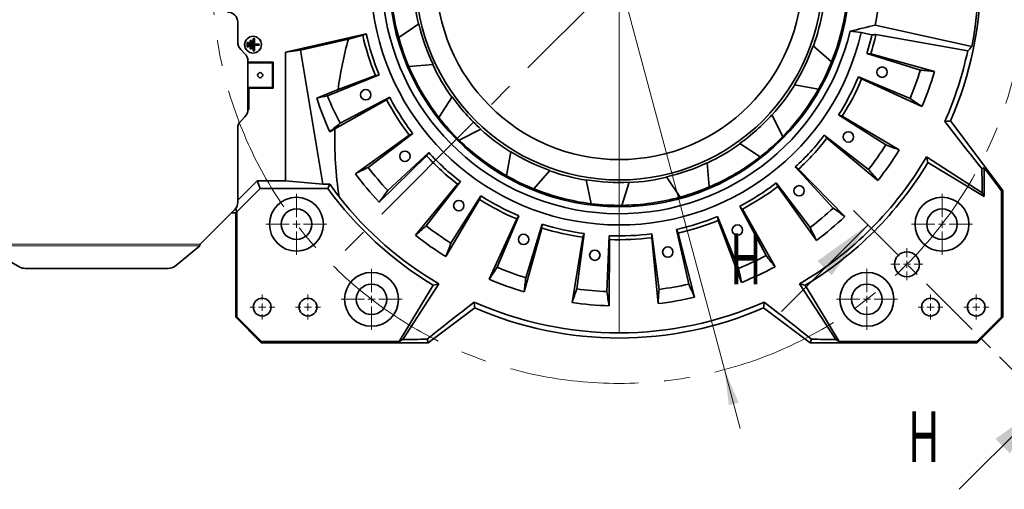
# Model space of a CAD drawing. Header units: millimetres. Extents: x 0 to 5960, y 0 to 4200.
# Tile 4 of 12: x 736 to 1704, y 2470 to 2932. Entities that reach past the tile are written whole.
import ezdxf

# ---------------------------------------------------------------- set-up
doc = ezdxf.new("R2010")
doc.units = ezdxf.units.MM
doc.header["$LTSCALE"] = 10
doc.header["$PDSIZE"] = -1
doc.linetypes.add('CENTER', pattern=[10.16, 6.35, -1.27, 1.27, -1.27])
doc.linetypes.add('CENTERX2', pattern=[20.32, 12.7, -2.54, 2.54, -2.54])
doc.styles.add('SLDTEXTSTYLE0', font='TXT', dxfattribs={"width": 0.605})
doc.dimstyles.new('SLDDIMSTYLE1', dxfattribs={"dimtxt": 35, "dimasz": 35, "dimexe": 0, "dimexo": 0.0625, "dimgap": -8.75, "dimtad": 0, "dimtih": 1, "dimtoh": 1, "dimdec": 1, "dimrnd": 1e-09, "dimzin": 12, "dimdsep": 46, "dimtxsty": 'SLDTEXTSTYLE0', "dimsah": 1, "dimcen": 0, "dimadec": 0, "dimazin": 3, "dimtfac": 1, "dimtmove": 0, "dimatfit": 3, "dimfxl": 1, "dimfrac": 2, "dimtolj": 1, "dimarcsym": 0})

# ---------------------------------------------------------------- blocks, each defined once
blk = doc.blocks.new('_D')
at = {"color": 7, "linetype": 'Continuous', "lineweight": 0}
for p, q in [((1011.19, 3506.84), (1011.19, 3562.26)), ((1011.19, 3562.26), (1166.49, 3562.26)), ((1166.49, 3562.26), (1166.49, 3506.84)), ((1166.49, 3506.84), (1011.19, 3506.84)), ((1185.5, 3496.1), (1007.18, 3496.1)), ((1221.82, 3360.54), (1185.5, 3496.1)), ((1428.88, 2587.8), (1221.82, 3360.54)), ((1428.88, 2587.8), (1444.41, 2529.85))]:
    blk.add_line(p, q, dxfattribs=at)
at = {"color": 7, "linetype": 'Continuous', "lineweight": 18}
for points in [[(1221.82, 3360.54), (1217.59, 3395.65), (1207.93, 3393.06)], [(1428.88, 2587.8), (1433.11, 2552.7), (1442.77, 2555.29)]]:
    blk.add_solid(points, dxfattribs=at)
at = {"color": 7, "linetype": 'Continuous', "lineweight": 18, "char_height": 35, "attachment_point": 1, "style": 'SLDTEXTSTYLE0'}
for s, insert in [('%%c', (1023.22, 3551.96)), ('800', (1074.25, 3552.06))]:
    blk.add_mtext(s, dxfattribs=dict(at, insert=insert))
blk = doc.blocks.new('SW_CENTERMARKSYMBOL_0')
at = {"color": 0, "linetype": 'Continuous', "lineweight": 18}
for p, q in [((0, 7), (0, 354.94)), ((-7, 0), (-391.56, 0)), ((0, 0), (-3.5, 0)), ((0, 0), (0, 3.5)), ((0, 0), (0, -3.5)), ((0, 0), (3.5, 0)), ((7, 0), (352.45, 0)), ((0, -7), (0, -350.96))]:
    blk.add_line(p, q, dxfattribs=at)
blk = doc.blocks.new('SW_CENTERMARKSYMBOL_5')
at = {"color": 0, "linetype": 'Continuous', "lineweight": 18}
for p, q in [((0, 7), (0, 30)), ((-7, 0), (-30, 0)), ((0, 0), (-3.5, 0)), ((0, 0), (0, 3.5)), ((0, 0), (0, -3.5)), ((0, 0), (3.5, 0)), ((7, 0), (30, 0)), ((0, -7), (0, -30))]:
    blk.add_line(p, q, dxfattribs=at)
blk = doc.blocks.new('SW_CENTERMARKSYMBOL_6')
at = {"color": 0, "linetype": 'Continuous', "lineweight": 18}
for p, q in [((0, 7), (0, 15.75)), ((-7, 0), (-15.75, 0)), ((0, 0), (-3.5, 0)), ((0, 0), (0, 3.5)), ((0, 0), (0, -3.5)), ((0, 0), (3.5, 0)), ((7, 0), (15.75, 0)), ((0, -7), (0, -15.75))]:
    blk.add_line(p, q, dxfattribs=at)
blk = doc.blocks.new('SW_CENTERMARKSYMBOL_7')
at = {"color": 0, "linetype": 'Continuous', "lineweight": 18}
for p, q in [((0, 7), (0, 30)), ((-7, 0), (-30, 0)), ((0, 0), (-3.5, 0)), ((0, 0), (0, 3.5)), ((0, 0), (0, -3.5)), ((0, 0), (3.5, 0)), ((7, 0), (30, 0)), ((0, -7), (0, -30))]:
    blk.add_line(p, q, dxfattribs=at)
blk = doc.blocks.new('SW_CENTERMARKSYMBOL_8')
at = {"color": 0, "linetype": 'Continuous', "lineweight": 18}
for p, q in [((0, 7), (0, 12.25)), ((-7, 0), (-12.25, 0)), ((0, 0), (-3.5, 0)), ((0, 0), (0, 3.5)), ((0, 0), (0, -3.5)), ((0, 0), (3.5, 0)), ((7, 0), (12.25, 0)), ((0, -7), (0, -12.25))]:
    blk.add_line(p, q, dxfattribs=at)
blk = doc.blocks.new('SW_CENTERMARKSYMBOL_9')
at = {"color": 0, "linetype": 'Continuous', "lineweight": 18}
for p, q in [((0, 7), (0, 12.25)), ((-7, 0), (-12.25, 0)), ((0, 0), (-3.5, 0)), ((0, 0), (0, 3.5)), ((0, 0), (0, -3.5)), ((0, 0), (3.5, 0)), ((7, 0), (12.25, 0)), ((0, -7), (0, -12.25))]:
    blk.add_line(p, q, dxfattribs=at)
blk = doc.blocks.new('SW_CENTERMARKSYMBOL_10')
at = {"color": 0, "linetype": 'Continuous', "lineweight": 18}
for p, q in [((0, 7), (0, 12.25)), ((-7, 0), (-12.25, 0)), ((0, 0), (-3.5, 0)), ((0, 0), (0, 3.5)), ((0, 0), (0, -3.5)), ((0, 0), (3.5, 0)), ((7, 0), (12.25, 0)), ((0, -7), (0, -12.25))]:
    blk.add_line(p, q, dxfattribs=at)
blk = doc.blocks.new('SW_CENTERMARKSYMBOL_11')
at = {"color": 0, "linetype": 'Continuous', "lineweight": 18}
for p, q in [((0, 7), (0, 12.25)), ((-7, 0), (-12.25, 0)), ((0, 0), (-3.5, 0)), ((0, 0), (0, 3.5)), ((0, 0), (0, -3.5)), ((0, 0), (3.5, 0)), ((7, 0), (12.25, 0)), ((0, -7), (0, -12.25))]:
    blk.add_line(p, q, dxfattribs=at)
blk = doc.blocks.new('SW_CENTERMARKSYMBOL_12')
at = {"color": 0, "linetype": 'Continuous', "lineweight": 18}
for p, q in [((0, 7), (0, 30)), ((-7, 0), (-30, 0)), ((0, 0), (-3.5, 0)), ((0, 0), (0, 3.5)), ((0, 0), (0, -3.5)), ((0, 0), (3.5, 0)), ((7, 0), (30, 0)), ((0, -7), (0, -30))]:
    blk.add_line(p, q, dxfattribs=at)
blk = doc.blocks.new('SW_CENTERMARKSYMBOL_18')
at = {"color": 0, "linetype": 'Continuous', "lineweight": 18}
for p, q in [((0, 7), (0, 30)), ((-7, 0), (-30, 0)), ((0, 0), (-3.5, 0)), ((0, 0), (0, 3.5)), ((0, 0), (0, -3.5)), ((0, 0), (3.5, 0)), ((7, 0), (30, 0)), ((0, -7), (0, -30))]:
    blk.add_line(p, q, dxfattribs=at)

msp = doc.modelspace()

# ---------------------------------------------------------------- linework, layer by layer
at = {"color": 7, "linetype": 'CENTERX2', "lineweight": 18}
msp.add_line((1325.348666, 2974.174156), (1042.505953, 2691.331444), dxfattribs=at)
at = {"color": 7, "linetype": 'Continuous', "lineweight": 35}
for p, q in [((950.348666, 2929.174156), (950.348666, 2909.458428)), ((1108.513567, 2914.111356), (1128.278196, 2927.596479)), ((1577.089173, 2926.362297), (1671.966341, 2905.374908)), ((997.2645, 2899.936289), (1076.636374, 2917.896311)), ((1073.130585, 2916.348634), (1059.098844, 2912.724147)), ((1073.130585, 2916.348634), (1076.636374, 2917.896311)), ((1573.813032, 2916.811638), (1563.343178, 2919.228794)), ((1577.752044, 2917.16288), (1667.973993, 2901.080685)), ((959.627277, 2909.345545), (959.574869, 2909.397953)), ((960.822462, 2909.397953), (959.574869, 2909.397953)), ((959.574869, 2909.397953), (959.574869, 2904.95036)), ((959.627277, 2905.002768), (959.574869, 2904.95036)), ((959.574869, 2904.95036), (960.822462, 2904.95036)), ((959.627277, 2909.345545), (959.627277, 2905.002768)), ((960.770054, 2909.345545), (959.627277, 2909.345545)), ((959.627277, 2905.002768), (960.770054, 2905.002768)), ((960.770054, 2909.345545), (960.822462, 2909.397953)), ((960.770054, 2905.002768), (960.770054, 2909.345545)), ((960.770054, 2905.002768), (960.822462, 2904.95036)), ((960.822462, 2904.95036), (960.822462, 2909.397953)), ((962.527277, 2911.095545), (962.474869, 2911.147953)), ((963.722462, 2911.147953), (962.474869, 2911.147953)), ((962.474869, 2911.147953), (962.474869, 2903.20036)), ((963.670054, 2911.095545), (962.527277, 2911.095545)), ((962.527277, 2911.095545), (962.527277, 2903.252768)), ((963.670054, 2911.095545), (963.722462, 2911.147953)), ((963.670054, 2903.252768), (963.670054, 2911.095545)), ((963.722462, 2903.20036), (963.722462, 2911.147953)), ((965.427277, 2913.095545), (965.374869, 2913.147953)), ((966.622462, 2913.147953), (965.374869, 2913.147953)), ((965.374869, 2913.147953), (965.374869, 2901.20036)), ((966.570054, 2913.095545), (965.427277, 2913.095545)), ((965.427277, 2913.095545), (965.427277, 2901.252768)), ((966.570054, 2913.095545), (966.622462, 2913.147953)), ((966.570054, 2907.745545), (966.570054, 2913.095545)), ((966.570054, 2907.745545), (966.622462, 2907.797953)), ((971.320054, 2907.745545), (966.570054, 2907.745545)), ((966.570054, 2906.602768), (971.320054, 2906.602768)), ((966.570054, 2906.602768), (966.622462, 2906.55036)), ((966.570054, 2901.252768), (966.570054, 2906.602768)), ((966.622462, 2907.797953), (966.622462, 2913.147953)), ((971.372462, 2907.797953), (966.622462, 2907.797953)), ((966.622462, 2906.55036), (971.372462, 2906.55036)), ((966.622462, 2901.20036), (966.622462, 2906.55036)), ((971.320054, 2907.745545), (971.372462, 2907.797953)), ((971.320054, 2906.602768), (971.320054, 2907.745545)), ((971.320054, 2906.602768), (971.372462, 2906.55036)), ((971.372462, 2906.55036), (971.372462, 2907.797953)), ((1059.098844, 2912.724147), (1011.991722, 2901.89809)), ((1516.011296, 2905.953842), (1534.152387, 2890.352882)), ((953.277598, 2902.38736), (957.419733, 2898.245224)), ((962.527277, 2903.252768), (962.474869, 2903.20036)), ((962.474869, 2903.20036), (963.722462, 2903.20036)), ((962.527277, 2903.252768), (963.670054, 2903.252768)), ((963.670054, 2903.252768), (963.722462, 2903.20036)), ((965.427277, 2901.252768), (965.374869, 2901.20036)), ((965.374869, 2901.20036), (966.622462, 2901.20036)), ((965.427277, 2901.252768), (966.570054, 2901.252768)), ((966.570054, 2901.252768), (966.622462, 2901.20036)), ((1011.991722, 2901.89809), (997.2645, 2899.936289)), ((997.2645, 2773.345518), (997.2645, 2899.936289)), ((1011.991722, 2901.89809), (1033.82332, 2770.026966)), ((1621.404848, 2882.246268), (1568.878751, 2898.556055)), ((1572.688692, 2898.143488), (1568.878751, 2898.556055)), ((1572.688692, 2898.143488), (1635.401756, 2880.732023)), ((960.348666, 2843.316292), (960.348666, 2891.174156)), ((985.223552, 2890.049043), (960.348666, 2890.049043)), ((960.348666, 2889.174156), (984.348666, 2889.174156)), ((985.223552, 2890.049043), (984.348666, 2889.174156)), ((984.348666, 2889.174156), (984.348666, 2865.174156)), ((985.223552, 2864.29927), (985.223552, 2890.049043)), ((1142.290779, 2887.594365), (1118.431547, 2885.79822)), ((1089.335837, 2877.618759), (1038.431109, 2856.793085)), ((1048.944682, 2863.167537), (1085.576352, 2876.875704)), ((1085.576352, 2876.875704), (1089.335837, 2877.618759)), ((1560.509913, 2875.562861), (1611.230967, 2854.293758)), ((1563.69369, 2873.429924), (1560.509913, 2875.562861)), ((1521.145047, 2863.319401), (1497.633922, 2867.759682)), ((1622.926559, 2846.456698), (1563.69369, 2873.429924)), ((961.223552, 2864.29927), (960.348666, 2865.174156)), ((984.348666, 2865.174156), (960.348666, 2865.174156)), ((961.223552, 2864.29927), (985.223552, 2864.29927)), ((961.223552, 2843.29927), (961.223552, 2864.29927)), ((985.223552, 2864.29927), (984.348666, 2865.174156)), ((1027.982227, 2854.728591), (1048.944682, 2863.167537)), ((1148.004194, 2835.704165), (1161.103798, 2855.72639)), ((1096.691054, 2853.040148), (1045.827579, 2824.282466)), ((1051.002498, 2829.833655), (1099.676818, 2855.442454)), ((1096.691054, 2853.040148), (1099.676818, 2855.442454)), ((960.348651, 2843.29927), (961.223552, 2843.29927)), ((961.223552, 2843.29927), (960.348666, 2844.174156)), ((1475.391183, 2838.183374), (1486.181137, 2816.827672)), ((1587.52429, 2808.753657), (1541.00926, 2838.102455)), ((1544.5826, 2836.71786), (1541.00926, 2838.102455)), ((1544.5826, 2836.71786), (1600.65235, 2803.668341)), ((953.277598, 2832.103089), (957.419733, 2836.245224)), ((1702.348666, 2763.726139), (1651.116433, 2832.174208)), ((950.348666, 2752.316292), (950.348666, 2825.032021)), ((1045.827579, 2824.282466), (1040.682516, 2821.528757)), ((1065.953156, 2780.32287), (1118.929088, 2818.133427)), ((1122.368155, 2819.82419), (1078.588045, 2786.53302)), ((1118.929088, 2818.133427), (1122.368155, 2819.82419)), ((1189.357883, 2824.131639), (1168.002181, 2813.341685)), ((1526.974507, 2818.05875), (1570.462433, 2784.3868)), ((1529.497754, 2815.174468), (1526.974507, 2818.05875)), ((1463.818657, 2796.829685), (1443.796432, 2809.929289)), ((1579.731127, 2773.789739), (1529.497754, 2815.174468)), ((1135.834162, 2797.986745), (1089.398859, 2752.38137)), ((1097.708688, 2763.745925), (1138.096426, 2801.079966)), ((1135.834162, 2797.986745), (1138.096426, 2801.079966)), ((1214.49391, 2778.377775), (1218.934192, 2801.8889)), ((1411.928457, 2791.11627), (1413.724602, 2767.257038)), ((1627.51444, 2796.88734), (1682.286231, 2761.376419)), ((1628.88692, 2791.392095), (1684.30051, 2757.79985)), ((1257.128351, 2783.511526), (1241.527392, 2765.370435)), ((1535.776897, 2746.534179), (1498.442856, 2786.921917)), ((1501.536077, 2784.659653), (1498.442856, 2786.921917)), ((1501.536077, 2784.659653), (1547.141452, 2738.224349)), ((1681.921656, 2785.298251), (1684.30051, 2786.089919)), ((1701.30051, 2763.377319), (1684.30051, 2786.089919)), ((1684.30051, 2757.79985), (1684.30051, 2786.089919)), ((969.336314, 2773.345518), (950.348666, 2754.357869)), ((997.2645, 2773.345518), (969.336314, 2773.345518)), ((972.44056, 2765.851205), (969.336314, 2773.345518)), ((1033.82332, 2770.026966), (997.2645, 2773.345518)), ((1033.82332, 2770.026966), (1040.871989, 2770.026966)), ((1038.736904, 2765.851205), (1040.871989, 2770.026966)), ((1124.964248, 2719.791695), (1166.348977, 2770.025068)), ((1169.233259, 2772.548315), (1135.561309, 2729.060389)), ((1166.348977, 2770.025068), (1169.233259, 2772.548315)), ((1297.860257, 2750.859608), (1292.965224, 2774.280278)), ((1335.284743, 2771.91807), (1327.813631, 2749.187659)), ((1385.411466, 2757.339058), (1371.926343, 2777.103687)), ((1479.698632, 2771.193646), (1512.989802, 2727.413536)), ((1481.389395, 2767.754579), (1479.698632, 2771.193646)), ((972.44056, 2765.851205), (949.452911, 2742.863557)), ((1038.736904, 2765.851205), (972.44056, 2765.851205)), ((1519.199952, 2714.778647), (1481.389395, 2767.754579)), ((1682.286231, 2761.376419), (1684.30051, 2757.79985)), ((1702.348666, 2763.726139), (1701.30051, 2763.377319)), ((1701.30051, 2639.608317), (1701.30051, 2763.377319)), ((1702.348666, 2763.726139), (1702.348666, 2639.174156)), ((1187.892369, 2754.940222), (1154.84285, 2698.870472)), ((1159.928166, 2711.998532), (1189.276964, 2758.513562)), ((1187.892369, 2754.940222), (1189.276964, 2758.513562)), ((913.348666, 2711.174156), (947.419733, 2745.245224)), ((948.348666, 2741.815401), (943.98991, 2741.815401)), ((948.136033, 2746.042783), (949.452911, 2742.863557)), ((948.348666, 2741.815401), (949.396821, 2742.863557)), ((948.348666, 2639.174156), (948.348666, 2741.815401)), ((949.452911, 2742.863557), (949.396821, 2742.863557)), ((949.396821, 2742.863557), (949.396821, 2639.608317)), ((1469.689167, 2699.827989), (1444.080368, 2748.502309)), ((1446.482674, 2745.516545), (1444.080368, 2748.502309)), ((1446.482674, 2745.516545), (1478.515742, 2688.859947)), ((1197.631208, 2676.596263), (1224.604433, 2735.829132)), ((1226.73737, 2739.012909), (1205.468267, 2688.291855)), ((1224.604433, 2735.829132), (1226.73737, 2739.012909)), ((1233.420777, 2678.117974), (1249.730564, 2730.644071)), ((1249.317997, 2726.83413), (1249.730564, 2730.644071)), ((1421.904063, 2738.161328), (1442.729737, 2687.2566)), ((1422.647118, 2734.401843), (1421.904063, 2738.161328)), ((1445.458131, 2673.44493), (1422.647118, 2734.401843)), ((1249.317997, 2726.83413), (1231.906532, 2664.121066)), ((1290.961678, 2721.503353), (1283.544877, 2667.005728)), ((1289.725441, 2717.876016), (1290.961678, 2721.503353)), ((1357.274113, 2717.389194), (1357.529403, 2721.212894)), ((1357.529403, 2721.212894), (1364.470346, 2666.652622)), ((1393.76487, 2671.818037), (1381.626511, 2725.461865)), ((1383.174188, 2721.956076), (1381.626511, 2725.461865)), ((1383.174188, 2721.956076), (1399.451949, 2658.939236)), ((1279.001901, 2653.680274), (1289.725441, 2717.876016)), ((1313.178123, 2664.413155), (1315.337413, 2719.370752)), ((1315.924988, 2715.583852), (1315.337413, 2719.370752)), ((1315.924988, 2715.583852), (1315.33814, 2650.501265)), ((1363.531049, 2652.605412), (1357.274113, 2717.389194)), ((707.748687, 2704.56096), (735.916638, 2688.605439)), ((888.622345, 2689.575484), (912.85944, 2709.483683)), ((741.216628, 2687.227836), (881.906916, 2687.227836)), ((1148.061849, 2672.008382), (1112.550928, 2617.236591)), ((1538.146403, 2617.236591), (1502.635482, 2672.008382)), ((1142.566604, 2670.635902), (1108.97436, 2615.222312)), ((1541.722971, 2615.222312), (1508.130727, 2670.635902)), ((1137.613247, 2614.174156), (1183.348717, 2648.406389)), ((1467.348614, 2648.406389), (1513.084084, 2614.174156)), ((948.348666, 2639.174156), (949.396821, 2639.608317)), ((973.348666, 2614.174156), (948.348666, 2639.174156)), ((949.396821, 2639.608317), (973.782826, 2615.222312)), ((1676.914505, 2615.222312), (1701.30051, 2639.608317)), ((1702.348666, 2639.174156), (1677.348666, 2614.174156)), ((1701.30051, 2639.608317), (1702.348666, 2639.174156)), ((973.782826, 2615.222312), (973.348666, 2614.174156)), ((973.348666, 2614.174156), (1137.613247, 2614.174156)), ((973.782826, 2615.222312), (1108.97436, 2615.222312)), ((1112.550928, 2617.236591), (1108.97436, 2615.222312)), ((1136.47276, 2617.601166), (1137.613247, 2614.174156)), ((1514.224571, 2617.601166), (1513.084084, 2614.174156)), ((1513.084084, 2614.174156), (1677.348666, 2614.174156)), ((1538.146403, 2617.236591), (1541.722971, 2615.222312)), ((1541.722971, 2615.222312), (1676.914505, 2615.222312)), ((1677.348666, 2614.174156), (1676.914505, 2615.222312))]:
    msp.add_line(p, q, dxfattribs=at)
at = {"color": 7, "linetype": 'CENTER', "lineweight": 18}
msp.add_line((1555.51839, 2744.004432), (1758.717071, 2540.805751), dxfattribs=at)
at = {"color": 7, "linetype": 'Continuous', "lineweight": 18}
for p, q in [((1484.807712, 2645.009483), (1569.660526, 2729.862296)), ((1659.722122, 2470.095073), (1744.574936, 2554.947886))]:
    msp.add_line(p, q, dxfattribs=at)
at = {"color": 8, "linetype": 'Continuous', "lineweight": 18}
for p, q in [((701.156662, 2711.174156), (913.348666, 2711.174156)), ((702.005553, 2709.483683), (912.85944, 2709.483683))]:
    msp.add_line(p, q, dxfattribs=at)
at = {"color": 7, "linetype": 'CENTERX2', "lineweight": 18}
msp.add_circle((1325.348666, 2974.174156), 400, dxfattribs=at)
at = {"color": 7, "linetype": 'Continuous', "lineweight": 35}
for centre, radius in [((1325.348666, 2974.174156), 226.302016), ((1325.348666, 2974.174156), 200), ((1325.348666, 2974.174156), 180), ((965.348666, 2907.174156), 8.25), ((965.348666, 2907.174156), 8.223796), ((1583.764136, 2880.118617), 5.1), ((972.348666, 2877.174156), 2.5), ((1076.114024, 2857.954134), 5.1), ((1550.615478, 2816.440636), 5.1), ((1114.686444, 2797.407564), 5.1), ((1502.115258, 2763.511935), 5.1), ((1008.007329, 2730.669585), 26.5), ((1167.615146, 2748.907344), 5.1), ((1642.690002, 2730.669585), 26.5), ((1008.007329, 2730.669585), 15), ((1642.690002, 2730.669585), 15), ((1441.568687, 2724.939515), 5.1), ((1231.293126, 2715.758686), 5.1), ((1301.380836, 2700.220614), 5.1), ((1373.101914, 2703.352024), 5.1), ((1608.191378, 2691.331444), 12.25), ((1081.844094, 2656.83282), 26.5), ((1568.853237, 2656.83282), 26.5), ((1081.844094, 2656.83282), 15), ((1568.853237, 2656.83282), 15), ((974.348666, 2649.174156), 8.75), ((1019.348666, 2649.174156), 8.75), ((1631.348666, 2649.174156), 8.75), ((1676.348666, 2649.174156), 8.75)]:
    msp.add_circle(centre, radius, dxfattribs=at)
for centre, radius, start, end in [((1325.348666, 2974.174156), 355.371107, 336.447941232, 23.552058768), ((1325.348666, 2974.174156), 353.379611, 348.773422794, 11.226577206), ((1325.348666, 2974.174156), 256.240624, 349.246170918, 1.118078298), ((1325.348666, 2974.174156), 225, 180.627710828, 195.48260337), ((1325.348666, 2974.174156), 202.81746, 182.778029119, 193.332285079), ((1325.348666, 2974.174156), 233.221629, 187.395255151, 346.661327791), ((1325.348666, 2974.174156), 225, 338.127710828, 352.98260337), ((940.348666, 2929.174156), 10, 0, 90), ((1325.348666, 2974.174156), 244.254746, 187.559756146, 347), ((1325.348666, 2974.174156), 202.81746, 340.278029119, 350.832285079), ((1325.348666, 2974.174156), 202.5, 193.297850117, 205.31246408), ((1325.348666, 2974.174156), 258.761959, 192.912922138, 202.087077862), ((1325.348666, 2974.174156), 255, 192.75, 202.25), ((1325.348666, 2974.174156), 225, 195.48260337, 203.127710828), ((1325.348666, 2974.174156), 255, 342.75, 347), ((1325.348666, 2974.174156), 258.761959, 342.912922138, 347.271980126), ((960.348666, 2909.458428), 10, 180, 225), ((1325.348666, 2974.174156), 202.5, 328.297850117, 340.31246408), ((950.348666, 2891.174156), 10, 0, 45), ((1325.348666, 2974.174156), 350.335226, 335.970049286, 347.957413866), ((1325.348666, 2974.174156), 225, 203.127710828, 217.98260337), ((1325.348666, 2974.174156), 202.81746, 205.278029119, 215.832285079), ((1325.348666, 2974.174156), 225, 330.48260337, 338.127710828), ((1325.348666, 2974.174156), 255, 327.75, 337.25), ((1325.348666, 2974.174156), 310, 337.25, 342.75), ((1325.348666, 2974.174156), 323.827657, 336.771473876, 343.228526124), ((1325.348666, 2974.174156), 202.81746, 317.778029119, 328.332285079), ((1325.348666, 2974.174156), 258.761959, 327.912922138, 337.087077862), ((1325.348666, 2974.174156), 310, 202.25, 207.75), ((1325.348666, 2974.174156), 202.5, 215.797850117, 227.81246408), ((1325.348666, 2974.174156), 225, 315.627710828, 330.48260337), ((1325.348666, 2974.174156), 258.761959, 207.912922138, 217.087077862), ((1325.348666, 2974.174156), 255, 207.75, 217.25), ((950.348666, 2843.316292), 10, 315, 0), ((1325.348666, 2974.174156), 202.5, 305.797850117, 317.81246408), ((960.348666, 2825.032021), 10, 135, 180), ((1325.348666, 2974.174156), 225, 217.98260337, 225.627710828), ((1325.348666, 2974.174156), 202.81746, 227.778029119, 238.332285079), ((1325.348666, 2974.174156), 255, 312.75, 322.25), ((1325.348666, 2974.174156), 225, 225.627710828, 240.48260337), ((1325.348666, 2974.174156), 202.81746, 295.278029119, 305.832285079), ((1325.348666, 2974.174156), 225, 307.98260337, 315.627710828), ((1325.348666, 2974.174156), 258.761959, 312.912922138, 322.087077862), ((1325.348666, 2974.174156), 310, 322.25, 327.75), ((1325.348666, 2974.174156), 258.761959, 222.912922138, 232.087077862), ((1325.348666, 2974.174156), 255, 222.75, 232.25), ((1325.348666, 2974.174156), 202.5, 238.297850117, 250.31246408), ((1325.348666, 2974.174156), 323.827657, 321.771473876, 328.228526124), ((1325.348666, 2974.174156), 202.5, 283.297850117, 295.31246408), ((1325.348666, 2974.174156), 225, 293.127710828, 307.98260337), ((1325.348666, 2974.174156), 350.335226, 300.401016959, 329.598983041), ((1325.348666, 2974.174156), 354.322951, 301.055149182, 328.944850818), ((1325.348666, 2974.174156), 323.827657, 216.771473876, 223.228526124), ((1325.348666, 2974.174156), 310, 217.25, 222.75), ((1325.348666, 2974.174156), 225, 240.48260337, 248.127710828), ((1325.348666, 2974.174156), 202.81746, 250.278029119, 260.832285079), ((1325.348666, 2974.174156), 202.5, 260.797850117, 272.81246408), ((1325.348666, 2974.174156), 202.81746, 272.778029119, 283.332285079), ((1325.348666, 2974.174156), 255, 297.75, 307.25), ((1325.348666, 2974.174156), 354.322951, 216.01142305, 238.944850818), ((1325.348666, 2974.174156), 225, 248.127710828, 262.98260337), ((1325.348666, 2974.174156), 225, 285.48260337, 293.127710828), ((1325.348666, 2974.174156), 258.761959, 297.912922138, 307.087077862), ((940.348666, 2752.316292), 10, 315, 0), ((1325.348666, 2974.174156), 350.335226, 218.201991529, 239.598983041), ((1325.348666, 2974.174156), 258.761959, 237.912922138, 247.087077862), ((1325.348666, 2974.174156), 255, 237.75, 247.25), ((1325.348666, 2974.174156), 225, 262.98260337, 270.627710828), ((1325.348666, 2974.174156), 225, 270.627710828, 285.48260337), ((1325.348666, 2974.174156), 310, 307.25, 312.75), ((1325.348666, 2974.174156), 255, 252.75, 262.25), ((1325.348666, 2974.174156), 255, 282.75, 292.25), ((1325.348666, 2974.174156), 258.761959, 282.912922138, 292.087077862), ((1325.348666, 2974.174156), 323.827657, 306.771473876, 313.228526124), ((1325.348666, 2974.174156), 310, 232.25, 237.75), ((1325.348666, 2974.174156), 258.761959, 252.912922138, 262.087077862), ((1325.348666, 2974.174156), 255, 267.75, 277.25), ((1325.348666, 2974.174156), 323.827657, 231.771473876, 238.228526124), ((1325.348666, 2974.174156), 258.761959, 267.912922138, 277.087077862), ((1325.348666, 2974.174156), 310, 292.25, 297.75), ((741.187391, 2697.99936), 10.771564, 240.704034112, 270.15551369), ((881.971315, 2697.822164), 10.594524, 269.651726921, 308.886528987), ((1325.348666, 2974.174156), 310, 247.25, 252.75), ((1325.348666, 2974.174156), 323.827657, 291.771473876, 298.228526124), ((1325.348666, 2974.174156), 323.827657, 246.771473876, 253.228526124), ((1325.348666, 2974.174156), 310, 277.25, 282.75), ((1325.348666, 2974.174156), 310, 262.25, 267.75), ((1325.348666, 2974.174156), 350.335226, 245.970049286, 294.029950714), ((1325.348666, 2974.174156), 323.827657, 261.771473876, 268.228526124), ((1325.348666, 2974.174156), 323.827657, 276.771473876, 283.228526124), ((1325.348666, 2974.174156), 355.371107, 246.447941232, 293.552058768)]:
    msp.add_arc(centre, radius, start, end, dxfattribs=at)
for centre, major_axis, ratio, start_param, end_param in [((1325.348666, 2814.147025), (0, 322.208175), 0.8679465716, 1.2598682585, 1.41806396), ((1398.239567, 3289.899337), (121.682842, 527.066296), 0.8007313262, 4.0835553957, 4.0951246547), ((1325.348666, 2950.11536), (0, 313.130241), 0.997043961, 1.8803392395, 1.9939619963), ((1325.348666, 2814.147025), (0, 322.208175), 0.8679465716, 1.5393349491, 1.7474783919), ((1325.348666, 2968.957178), (0, 347.157729), 0.9998870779, 2.1809890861, 2.2256819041)]:
    msp.add_ellipse(centre, major_axis=major_axis, ratio=ratio, start_param=start_param, end_param=end_param, dxfattribs=at)
for points in [[(1552.278763, 2920.368402), (1560.630804, 2922.34616), (1568.893703, 2924.345919), (1577.089173, 2926.362297)], [(1552.278763, 2920.368402), (1555.96782, 2919.98826), (1559.655917, 2919.608403), (1563.343178, 2919.228794)], [(1573.813032, 2916.811638), (1575.126916, 2916.928494), (1576.439907, 2917.045578), (1577.752044, 2917.16288)], [(1635.401756, 2880.732023), (1630.73932, 2881.235729), (1626.073826, 2881.740431), (1621.404848, 2882.246268)], [(1038.431109, 2856.793085), (1034.946279, 2856.104125), (1031.463379, 2855.415986), (1027.982227, 2854.728591)], [(1611.230967, 2854.293758), (1615.132757, 2851.680091), (1619.031149, 2849.067794), (1622.926559, 2846.456698)], [(1040.682516, 2821.528757), (1044.119842, 2824.2957), (1047.559724, 2827.063942), (1051.002498, 2829.833655)], [(1651.116433, 2832.174208), (1649.18751, 2831.949964), (1647.255822, 2831.729425), (1645.321289, 2831.512701)], [(1681.921656, 2785.298251), (1669.752588, 2800.650686), (1657.557485, 2816.047036), (1645.321289, 2831.512701)], [(1600.65235, 2803.668341), (1596.27915, 2805.361611), (1591.903256, 2807.056635), (1587.52429, 2808.753657)], [(1627.51444, 2796.88734), (1627.978508, 2795.051631), (1628.435927, 2793.219928), (1628.88692, 2791.392095)], [(1078.588045, 2786.53302), (1074.373648, 2784.460805), (1070.162136, 2782.390847), (1065.953156, 2780.32287)], [(1570.462433, 2784.3868), (1573.554806, 2780.852334), (1576.644251, 2777.320071), (1579.731127, 2773.789739)], [(1682.286231, 2761.376419), (1682.159816, 2769.323155), (1682.038106, 2777.29607), (1681.921656, 2785.298251)], [(1089.398859, 2752.38137), (1092.166299, 2756.167306), (1094.936131, 2759.955391), (1097.708688, 2763.745925)], [(1547.141452, 2738.224349), (1543.355516, 2740.99179), (1539.567431, 2743.761622), (1535.776897, 2746.534179)], [(1135.561309, 2729.060389), (1132.026843, 2725.968016), (1128.49458, 2722.878571), (1124.964248, 2719.791695)], [(1512.989802, 2727.413536), (1515.062017, 2723.199139), (1517.131975, 2718.987627), (1519.199952, 2714.778647)], [(912.85944, 2709.483683), (913.022515, 2710.010952), (913.18559, 2710.59238), (913.348666, 2711.174156)], [(1154.84285, 2698.870472), (1156.53612, 2703.243672), (1158.231144, 2707.619566), (1159.928166, 2711.998532)], [(1478.515742, 2688.859947), (1475.575076, 2692.512962), (1472.632951, 2696.168842), (1469.689167, 2699.827989)], [(1205.468267, 2688.291855), (1202.854601, 2684.390066), (1200.242303, 2680.491674), (1197.631208, 2676.596263)], [(1442.729737, 2687.2566), (1443.640577, 2682.649477), (1444.549984, 2678.045724), (1445.458131, 2673.44493)], [(1148.061849, 2672.008382), (1146.22614, 2671.544314), (1144.394437, 2671.086895), (1142.566604, 2670.635902)], [(1231.906532, 2664.121066), (1232.410238, 2668.783502), (1232.91494, 2673.448996), (1233.420777, 2678.117974)], [(1399.451949, 2658.939236), (1397.556953, 2663.228878), (1395.661291, 2667.521665), (1393.76487, 2671.818037)], [(1508.130727, 2670.635902), (1506.302896, 2671.086894), (1504.471192, 2671.544313), (1502.635482, 2672.008382)], [(1283.544877, 2667.005728), (1282.030127, 2662.560422), (1280.515819, 2658.118752), (1279.001901, 2653.680274)], [(1315.33814, 2650.501265), (1314.617955, 2655.135201), (1313.897942, 2659.772349), (1313.178123, 2664.413155)], [(1364.470346, 2666.652622), (1364.157739, 2661.96674), (1363.844619, 2657.284485), (1363.531049, 2652.605412)], [(1136.47276, 2617.601166), (1151.825195, 2629.770234), (1167.221545, 2641.965337), (1182.68721, 2654.201533)], [(1183.348717, 2648.406389), (1183.124473, 2650.335312), (1182.903934, 2652.267), (1182.68721, 2654.201533)], [(1468.010121, 2654.201533), (1467.793397, 2652.267), (1467.572858, 2650.335312), (1467.348614, 2648.406389)], [(1468.010121, 2654.201533), (1483.479031, 2641.96277), (1498.874908, 2629.768036), (1514.224571, 2617.601166)], [(1112.550928, 2617.236591), (1120.497664, 2617.363006), (1128.470579, 2617.484716), (1136.47276, 2617.601166)], [(1514.224571, 2617.601166), (1522.226752, 2617.484716), (1530.199667, 2617.363006), (1538.146403, 2617.236591)]]:
    msp.add_open_spline(points, degree=3, dxfattribs=at)
at = {"color": 7, "linetype": 'Continuous', "lineweight": 0}
msp.add_point((1608.191378, 2691.331444), dxfattribs=at)
at = {"color": 7, "linetype": 'Continuous', "lineweight": 18}
for points in [[(1569.660526, 2729.862296), (1520.163051, 2694.506957), (1534.305186, 2680.364822)], [(1744.574936, 2554.947886), (1695.077461, 2519.592547), (1709.219597, 2505.450412)]]:
    msp.add_solid(points, dxfattribs=at)

# ---------------------------------------------------------------- block references
at = {"color": 7, "linetype": 'Continuous', "lineweight": 0}
for name, p in [('SW_CENTERMARKSYMBOL_0', (1325.348666, 2974.174156)), ('SW_CENTERMARKSYMBOL_12', (1008.007329, 2730.669585)), ('SW_CENTERMARKSYMBOL_5', (1642.690002, 2730.669585)), ('SW_CENTERMARKSYMBOL_6', (1608.191378, 2691.331444)), ('SW_CENTERMARKSYMBOL_18', (1081.844094, 2656.83282)), ('SW_CENTERMARKSYMBOL_7', (1568.853237, 2656.83282)), ('SW_CENTERMARKSYMBOL_10', (974.348666, 2649.174156)), ('SW_CENTERMARKSYMBOL_11', (1019.348666, 2649.174156)), ('SW_CENTERMARKSYMBOL_8', (1631.348666, 2649.174156)), ('SW_CENTERMARKSYMBOL_9', (1676.348666, 2649.174156))]:
    msp.add_blockref(name, p, dxfattribs=at)

# ---------------------------------------------------------------- texts
at = {"color": 7, "linetype": 'Continuous', "char_height": 50, "attachment_point": 1, "style": 'SLDTEXTSTYLE0'}
for insert in [(1435.240295, 2721.687717), (1610.154705, 2546.773306)]:
    msp.add_mtext('H', dxfattribs=dict(at, insert=insert))

# ---------------------------------------------------------------- dimensions: what is measured, and where the dimension line sits
at = {"color": 7, "linetype": 'Continuous', "lineweight": 18}
dim = msp.add_diameter_dim_2p(p1=(1221.819886, 3360.544176), p2=(1428.877445, 2587.804137), dimstyle='SLDDIMSTYLE1', dxfattribs=at)
dim.commit()
dim.dimension.update_dxf_attribs({"geometry": '_D', "text_midpoint": (1088.836179, 3534.550209), "dimtype": 163})

doc.saveas('drawing.dxf')
